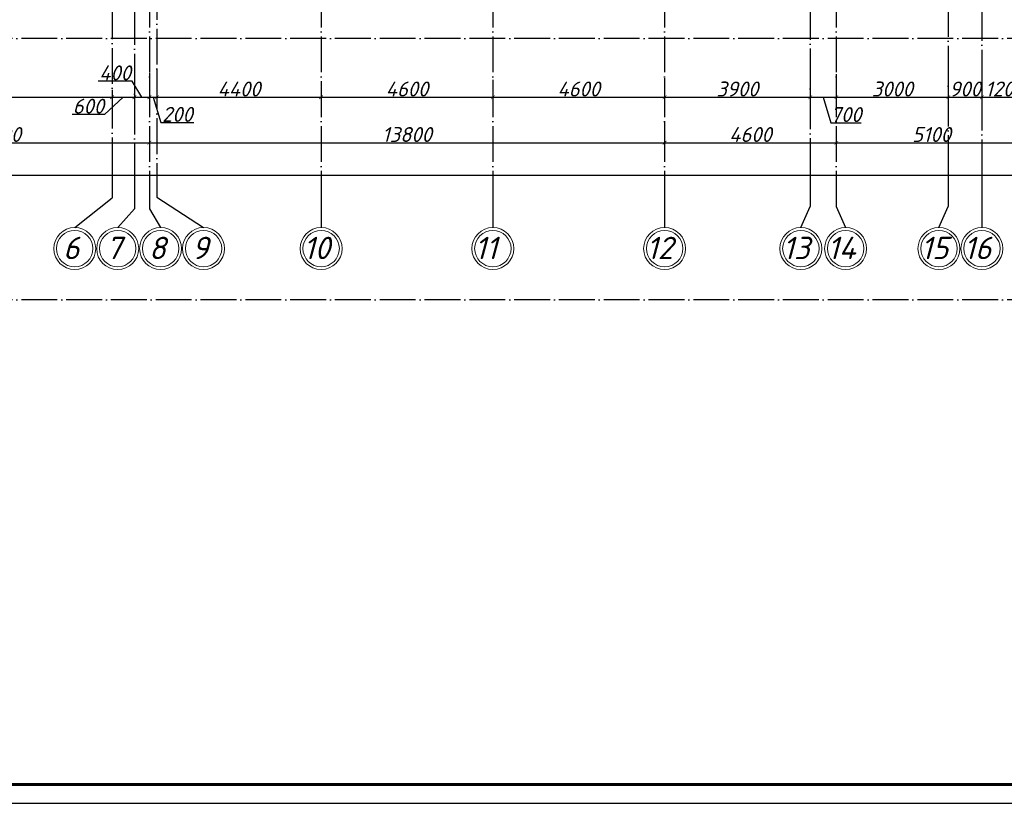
# Model space of a CAD drawing. Header units: millimetres. Extents: x 1112040 to 6903494, y -332921 to -150905.
# Tile 16 of 150: x 1386175 to 1412550, y -241938 to -220950. Entities that reach past the tile are written whole.
import ezdxf

# ---------------------------------------------------------------- set-up
doc = ezdxf.new("R2010")
doc.units = ezdxf.units.MM
doc.linetypes.add('ACAD_ISO04W100', pattern=[30, 24, -3, 0, -3])
doc.layers.add('os', color=253, linetype='Continuous')
doc.styles.get("Standard").update_dxf_attribs({"font": 'isocpeui.ttf'})
doc.styles.add('ГОСТ 300', font='isocpeui.ttf', dxfattribs={"height": 250})
doc.dimstyles.new('ISO-25', dxfattribs={"dimtxt": 400, "dimasz": 100, "dimexe": 50, "dimexo": 50, "dimgap": 20, "dimtad": 1, "dimdec": 0, "dimtxsty": 'Standard', "dimblk": 'ARCHTICK', "dimcen": 20, "dimclrd": 1, "dimclre": 1, "dimadec": 0, "dimazin": 0, "dimtfac": 1, "dimtdec": 0, "dimtmove": 0, "dimatfit": 3, "dimldrblk": 'ARCHTICK', "dimfxl": 1, "dimarcsym": 0})

# ---------------------------------------------------------------- blocks, each defined once
blk = doc.blocks.new('_ArchTick')
at = {"color": 0, "linetype": 'ByBlock', "const_width": 0.15}
blk.add_lwpolyline([(-0.5, -0.5), (0.5, 0.5)], dxfattribs=at)
blk = doc.blocks.new('*D2326')
at = {"color": 1, "lineweight": -2, "transparency": 16777216}
for p, q in [((1381650, -222830), (1381650, -223077)), ((1388650, -222830), (1388650, -223077)), ((1381650, -223027), (1388650, -223027))]:
    blk.add_line(p, q, dxfattribs=at)
at = {"color": 1, "lineweight": -2, "transparency": 16777216, "xscale": 100, "yscale": 100, "zscale": 100, "rotation": 180}
blk.add_blockref('_ArchTick', (1381650, -223027), dxfattribs=at)
at = {"color": 1, "lineweight": -2, "transparency": 16777216, "xscale": 100, "yscale": 100, "zscale": 100}
blk.add_blockref('_ArchTick', (1388650, -223027), dxfattribs=at)
at = {"color": 0, "transparency": 16777216, "insert": (1385150, -222805), "char_height": 400, "attachment_point": 5}
blk.add_mtext('7000', dxfattribs=at)
blk = doc.blocks.new('*D2327')
at = {"color": 1, "lineweight": -2, "transparency": 16777216}
for p, q in [((1389250, -222473), (1389250, -223077)), ((1388650, -222830), (1388650, -223077)), ((1388950, -223027), (1388451, -223487)), ((1388650, -223027), (1389250, -223027)), ((1388451, -223487), (1387579, -223487))]:
    blk.add_line(p, q, dxfattribs=at)
at = {"color": 1, "lineweight": -2, "transparency": 16777216, "xscale": 100, "yscale": 100, "zscale": 100, "rotation": 180}
blk.add_blockref('_ArchTick', (1388650, -223027), dxfattribs=at)
at = {"color": 1, "lineweight": -2, "transparency": 16777216, "xscale": 100, "yscale": 100, "zscale": 100}
blk.add_blockref('_ArchTick', (1389250, -223027), dxfattribs=at)
at = {"color": 0, "transparency": 16777216, "insert": (1388015, -223267), "char_height": 400, "attachment_point": 5}
blk.add_mtext('600', dxfattribs=at)
blk = doc.blocks.new('*D2328')
at = {"color": 1, "lineweight": -2, "transparency": 16777216}
for p, q in [((1389185, -222595), (1388275, -222595)), ((1389450, -223027), (1389185, -222595)), ((1389250, -222473), (1389250, -223077)), ((1389650, -222372), (1389650, -223077)), ((1389250, -223027), (1389650, -223027))]:
    blk.add_line(p, q, dxfattribs=at)
at = {"color": 1, "lineweight": -2, "transparency": 16777216, "xscale": 100, "yscale": 100, "zscale": 100, "rotation": 180}
blk.add_blockref('_ArchTick', (1389250, -223027), dxfattribs=at)
at = {"color": 1, "lineweight": -2, "transparency": 16777216, "xscale": 100, "yscale": 100, "zscale": 100}
blk.add_blockref('_ArchTick', (1389650, -223027), dxfattribs=at)
at = {"color": 0, "transparency": 16777216, "insert": (1388730, -222375), "char_height": 400, "attachment_point": 5}
blk.add_mtext('400', dxfattribs=at)
blk = doc.blocks.new('*D2329')
at = {"color": 1, "lineweight": -2, "transparency": 16777216}
for p, q in [((1389850, -222293), (1389850, -223077)), ((1389650, -222372), (1389650, -223077)), ((1389650, -223027), (1389850, -223027)), ((1389750, -223027), (1389954, -223707)), ((1389954, -223707), (1390844, -223707))]:
    blk.add_line(p, q, dxfattribs=at)
at = {"color": 1, "lineweight": -2, "transparency": 16777216, "xscale": 100, "yscale": 100, "zscale": 100, "rotation": 180}
blk.add_blockref('_ArchTick', (1389650, -223027), dxfattribs=at)
at = {"color": 1, "lineweight": -2, "transparency": 16777216, "xscale": 100, "yscale": 100, "zscale": 100}
blk.add_blockref('_ArchTick', (1389850, -223027), dxfattribs=at)
at = {"color": 0, "transparency": 16777216, "insert": (1390399, -223487), "char_height": 400, "attachment_point": 5}
blk.add_mtext('200', dxfattribs=at)
blk = doc.blocks.new('*D2330')
at = {"color": 1, "lineweight": -2, "transparency": 16777216}
for p, q in [((1389850, -222293), (1389850, -223077)), ((1394250, -222665), (1394250, -223077)), ((1389850, -223027), (1394250, -223027))]:
    blk.add_line(p, q, dxfattribs=at)
at = {"color": 1, "lineweight": -2, "transparency": 16777216, "xscale": 100, "yscale": 100, "zscale": 100, "rotation": 180}
blk.add_blockref('_ArchTick', (1389850, -223027), dxfattribs=at)
at = {"color": 1, "lineweight": -2, "transparency": 16777216, "xscale": 100, "yscale": 100, "zscale": 100}
blk.add_blockref('_ArchTick', (1394250, -223027), dxfattribs=at)
at = {"color": 0, "transparency": 16777216, "insert": (1392050, -222807), "char_height": 400, "attachment_point": 5}
blk.add_mtext('4400', dxfattribs=at)
blk = doc.blocks.new('*D2331')
at = {"color": 1, "lineweight": -2, "transparency": 16777216}
for p, q in [((1398850, -222563), (1398850, -223077)), ((1394250, -222665), (1394250, -223077)), ((1394250, -223027), (1398850, -223027))]:
    blk.add_line(p, q, dxfattribs=at)
at = {"color": 1, "lineweight": -2, "transparency": 16777216, "xscale": 100, "yscale": 100, "zscale": 100, "rotation": 180}
blk.add_blockref('_ArchTick', (1394250, -223027), dxfattribs=at)
at = {"color": 1, "lineweight": -2, "transparency": 16777216, "xscale": 100, "yscale": 100, "zscale": 100}
blk.add_blockref('_ArchTick', (1398850, -223027), dxfattribs=at)
at = {"color": 0, "transparency": 16777216, "insert": (1396550, -222807), "char_height": 400, "attachment_point": 5}
blk.add_mtext('4600', dxfattribs=at)
blk = doc.blocks.new('*D2332')
at = {"color": 1, "lineweight": -2, "transparency": 16777216}
for p, q in [((1398850, -222563), (1398850, -223077)), ((1403450, -222515), (1403450, -223077)), ((1398850, -223027), (1403450, -223027))]:
    blk.add_line(p, q, dxfattribs=at)
at = {"color": 1, "lineweight": -2, "transparency": 16777216, "xscale": 100, "yscale": 100, "zscale": 100, "rotation": 180}
blk.add_blockref('_ArchTick', (1398850, -223027), dxfattribs=at)
at = {"color": 1, "lineweight": -2, "transparency": 16777216, "xscale": 100, "yscale": 100, "zscale": 100}
blk.add_blockref('_ArchTick', (1403450, -223027), dxfattribs=at)
at = {"color": 0, "transparency": 16777216, "insert": (1401150, -222807), "char_height": 400, "attachment_point": 5}
blk.add_mtext('4600', dxfattribs=at)
blk = doc.blocks.new('*D2333')
at = {"color": 1, "lineweight": -2, "transparency": 16777216}
for p, q in [((1403450, -222515), (1403450, -223077)), ((1407350, -222559), (1407350, -223077)), ((1403450, -223027), (1407350, -223027))]:
    blk.add_line(p, q, dxfattribs=at)
at = {"color": 1, "lineweight": -2, "transparency": 16777216, "xscale": 100, "yscale": 100, "zscale": 100, "rotation": 180}
blk.add_blockref('_ArchTick', (1403450, -223027), dxfattribs=at)
at = {"color": 1, "lineweight": -2, "transparency": 16777216, "xscale": 100, "yscale": 100, "zscale": 100}
blk.add_blockref('_ArchTick', (1407350, -223027), dxfattribs=at)
at = {"color": 0, "transparency": 16777216, "insert": (1405400, -222807), "char_height": 400, "attachment_point": 5}
blk.add_mtext('3900', dxfattribs=at)
blk = doc.blocks.new('*D2334')
at = {"color": 1, "lineweight": -2, "transparency": 16777216}
for p, q in [((1407350, -222559), (1407350, -223077)), ((1408050, -222405), (1408050, -223077)), ((1407350, -223027), (1408050, -223027)), ((1407700, -223027), (1407906, -223715)), ((1407906, -223715), (1408715, -223715))]:
    blk.add_line(p, q, dxfattribs=at)
at = {"color": 1, "lineweight": -2, "transparency": 16777216, "xscale": 100, "yscale": 100, "zscale": 100, "rotation": 180}
blk.add_blockref('_ArchTick', (1407350, -223027), dxfattribs=at)
at = {"color": 1, "lineweight": -2, "transparency": 16777216, "xscale": 100, "yscale": 100, "zscale": 100}
blk.add_blockref('_ArchTick', (1408050, -223027), dxfattribs=at)
at = {"color": 0, "transparency": 16777216, "insert": (1408310, -223492), "char_height": 400, "attachment_point": 5}
blk.add_mtext('700', dxfattribs=at)
blk = doc.blocks.new('*D2335')
at = {"color": 1, "lineweight": -2, "transparency": 16777216}
for p, q in [((1408050, -222405), (1408050, -223077)), ((1411050, -222360), (1411050, -223077)), ((1408050, -223027), (1411050, -223027))]:
    blk.add_line(p, q, dxfattribs=at)
at = {"color": 1, "lineweight": -2, "transparency": 16777216, "xscale": 100, "yscale": 100, "zscale": 100, "rotation": 180}
blk.add_blockref('_ArchTick', (1408050, -223027), dxfattribs=at)
at = {"color": 1, "lineweight": -2, "transparency": 16777216, "xscale": 100, "yscale": 100, "zscale": 100}
blk.add_blockref('_ArchTick', (1411050, -223027), dxfattribs=at)
at = {"color": 0, "transparency": 16777216, "insert": (1409550, -222807), "char_height": 400, "attachment_point": 5}
blk.add_mtext('3000', dxfattribs=at)
blk = doc.blocks.new('*D2336')
at = {"color": 1, "lineweight": -2, "transparency": 16777216}
for p, q in [((1411950, -222250), (1411950, -223077)), ((1411050, -222360), (1411050, -223077)), ((1411050, -223027), (1411950, -223027))]:
    blk.add_line(p, q, dxfattribs=at)
at = {"color": 1, "lineweight": -2, "transparency": 16777216, "xscale": 100, "yscale": 100, "zscale": 100, "rotation": 180}
blk.add_blockref('_ArchTick', (1411050, -223027), dxfattribs=at)
at = {"color": 1, "lineweight": -2, "transparency": 16777216, "xscale": 100, "yscale": 100, "zscale": 100}
blk.add_blockref('_ArchTick', (1411950, -223027), dxfattribs=at)
at = {"color": 0, "transparency": 16777216, "insert": (1411500, -222807), "char_height": 400, "attachment_point": 5}
blk.add_mtext('900', dxfattribs=at)
blk = doc.blocks.new('*D2337')
at = {"color": 1, "lineweight": -2, "transparency": 16777216}
for p, q in [((1411950, -222250), (1411950, -223077)), ((1413150, -222139), (1413150, -223077)), ((1411950, -223027), (1413150, -223027))]:
    blk.add_line(p, q, dxfattribs=at)
at = {"color": 1, "lineweight": -2, "transparency": 16777216, "xscale": 100, "yscale": 100, "zscale": 100, "rotation": 180}
blk.add_blockref('_ArchTick', (1411950, -223027), dxfattribs=at)
at = {"color": 1, "lineweight": -2, "transparency": 16777216, "xscale": 100, "yscale": 100, "zscale": 100}
blk.add_blockref('_ArchTick', (1413150, -223027), dxfattribs=at)
at = {"color": 0, "transparency": 16777216, "insert": (1412550, -222807), "char_height": 400, "attachment_point": 5}
blk.add_mtext('1200', dxfattribs=at)
blk = doc.blocks.new('*D2265')
at = {"color": 1, "lineweight": -2, "transparency": 16777216}
for p, q in [((1381650, -224013), (1381650, -224296)), ((1389650, -224013), (1389650, -224296)), ((1381650, -224246), (1389650, -224246))]:
    blk.add_line(p, q, dxfattribs=at)
at = {"color": 1, "lineweight": -2, "transparency": 16777216, "xscale": 100, "yscale": 100, "zscale": 100, "rotation": 180}
blk.add_blockref('_ArchTick', (1381650, -224246), dxfattribs=at)
at = {"color": 1, "lineweight": -2, "transparency": 16777216, "xscale": 100, "yscale": 100, "zscale": 100}
blk.add_blockref('_ArchTick', (1389650, -224246), dxfattribs=at)
at = {"color": 0, "transparency": 16777216, "insert": (1385650, -224026), "char_height": 400, "attachment_point": 5}
blk.add_mtext('8000', dxfattribs=at)
blk = doc.blocks.new('*D2266')
at = {"color": 1, "lineweight": -2, "transparency": 16777216}
for p, q in [((1403450, -223688), (1403450, -224296)), ((1389650, -224013), (1389650, -224296)), ((1389650, -224246), (1403450, -224246))]:
    blk.add_line(p, q, dxfattribs=at)
at = {"color": 1, "lineweight": -2, "transparency": 16777216, "xscale": 100, "yscale": 100, "zscale": 100, "rotation": 180}
blk.add_blockref('_ArchTick', (1389650, -224246), dxfattribs=at)
at = {"color": 1, "lineweight": -2, "transparency": 16777216, "xscale": 100, "yscale": 100, "zscale": 100}
blk.add_blockref('_ArchTick', (1403450, -224246), dxfattribs=at)
at = {"color": 0, "transparency": 16777216, "insert": (1396550, -224026), "char_height": 400, "attachment_point": 5}
blk.add_mtext('13800', dxfattribs=at)
blk = doc.blocks.new('*D2267')
at = {"color": 1, "lineweight": -2, "transparency": 16777216}
for p, q in [((1403450, -223688), (1403450, -224296)), ((1408050, -223956), (1408050, -224296)), ((1403450, -224246), (1408050, -224246))]:
    blk.add_line(p, q, dxfattribs=at)
at = {"color": 1, "lineweight": -2, "transparency": 16777216, "xscale": 100, "yscale": 100, "zscale": 100, "rotation": 180}
blk.add_blockref('_ArchTick', (1403450, -224246), dxfattribs=at)
at = {"color": 1, "lineweight": -2, "transparency": 16777216, "xscale": 100, "yscale": 100, "zscale": 100}
blk.add_blockref('_ArchTick', (1408050, -224246), dxfattribs=at)
at = {"color": 0, "transparency": 16777216, "insert": (1405750, -224026), "char_height": 400, "attachment_point": 5}
blk.add_mtext('4600', dxfattribs=at)
blk = doc.blocks.new('*D2268')
at = {"color": 1, "lineweight": -2, "transparency": 16777216}
for p, q in [((1408050, -223956), (1408050, -224296)), ((1413150, -223966), (1413150, -224296)), ((1408050, -224246), (1413150, -224246))]:
    blk.add_line(p, q, dxfattribs=at)
at = {"color": 1, "lineweight": -2, "transparency": 16777216, "xscale": 100, "yscale": 100, "zscale": 100, "rotation": 180}
blk.add_blockref('_ArchTick', (1408050, -224246), dxfattribs=at)
at = {"color": 1, "lineweight": -2, "transparency": 16777216, "xscale": 100, "yscale": 100, "zscale": 100}
blk.add_blockref('_ArchTick', (1413150, -224246), dxfattribs=at)
at = {"color": 0, "transparency": 16777216, "insert": (1410600, -224026), "char_height": 400, "attachment_point": 5}
blk.add_mtext('5100', dxfattribs=at)
blk = doc.blocks.new('*D2276')
at = {"color": 1, "lineweight": -2, "transparency": 16777216}
for p, q in [((1381650, -225068), (1381650, -225170)), ((1457250, -225120), (1381650, -225120)), ((1457250, -225068), (1457250, -225170))]:
    blk.add_line(p, q, dxfattribs=at)
at = {"color": 1, "lineweight": -2, "transparency": 16777216, "xscale": 100, "yscale": 100, "zscale": 100, "rotation": 180}
blk.add_blockref('_ArchTick', (1381650, -225120), dxfattribs=at)
at = {"color": 1, "lineweight": -2, "transparency": 16777216, "xscale": 100, "yscale": 100, "zscale": 100}
blk.add_blockref('_ArchTick', (1457250, -225120), dxfattribs=at)
at = {"color": 0, "transparency": 16777216, "insert": (1419450, -224898), "char_height": 400, "attachment_point": 5}
blk.add_mtext('75600', dxfattribs=at)
blk = doc.blocks.new('yhtnt')
at = {"ltscale": 100, "insert": (1805413, 98288), "char_height": 250, "width": 11326.72, "attachment_point": 1, "line_spacing_factor": 0.862598, "style": 'ГОСТ 300'}
blk.add_mtext("\\pi1966.0095;Toshkent viloyati, Qibray tumani, Ma'rifat MFY, \\P\\pi1357.77087;Qoramurt ko'chasida 50 o'rinli “Xospis” binosini qurish \\P\\pi2970.74435;(qo'shimcha ishlar va o'zgarishlar) ", dxfattribs=at)

msp = doc.modelspace()

# ---------------------------------------------------------------- linework, layer by layer
at = {"linetype": 'Continuous', "lineweight": 25, "ltscale": 100}
msp.add_lwpolyline([(1357648.4, -241937.9), (1476548.4, -241937.9), (1476548.4, -157837.9), (1357648.4, -157837.9), (1357648.4, -241937.9)], dxfattribs=at)
at = {"linetype": 'Continuous', "lineweight": 60, "ltscale": 100}
msp.add_lwpolyline([(1359648.4, -241437.9), (1476048.4, -241437.9), (1476048.4, -158337.9), (1359648.4, -158337.9), (1359648.4, -241437.9)], dxfattribs=at)
at = {"layer": 'os', "linetype": 'ACAD_ISO04W100', "ltscale": 40}
for p, q in [((1389649.8, -163794.2), (1389649.8, -225017.9)), ((1394249.8, -163794.2), (1394249.8, -225017.9)), ((1398849.8, -163794.2), (1398849.8, -225017.9)), ((1403449.8, -163794.2), (1403449.8, -225017.9)), ((1408049.8, -163794.2), (1408049.8, -225017.9)), ((1411949.8, -184553.2), (1411949.8, -225017.9)), ((1407349.8, -189323), (1407349.8, -225017.9)), ((1411049.8, -189244.5), (1411049.8, -225017.9)), ((1388649.8, -207307.4), (1388649.8, -225017.9)), ((1389849.8, -207989.8), (1389849.8, -225017.9)), ((1389249.8, -209862.3), (1389249.8, -225017.9)), ((1424383, -221450.4), (1373599.9, -221450.4)), ((1424383, -228450.4), (1373599.9, -228450.4))]:
    msp.add_line(p, q, dxfattribs=at)
at = {"layer": 'os'}
for p, q in [((1388649.8, -225017.9), (1388649.8, -225720.4)), ((1389249.8, -225017.9), (1389249.8, -226012.7)), ((1389649.8, -225017.9), (1389649.8, -226012.7)), ((1389849.8, -225017.9), (1389849.8, -225707.1)), ((1394249.8, -225017.9), (1394249.8, -226517.9)), ((1398849.8, -225017.9), (1398849.8, -226517.9)), ((1403449.8, -225017.9), (1403449.8, -226517.9)), ((1407349.8, -225017.9), (1407349.8, -225957.8)), ((1408049.8, -225017.9), (1408049.8, -225957.8)), ((1411049.8, -225017.9), (1411049.8, -225957.8)), ((1411949.8, -225017.9), (1411949.8, -226517.9)), ((1410799.8, -226517.9), (1411049.8, -225957.8))]:
    msp.add_line(p, q, dxfattribs=at)
at = {"layer": 'os', "color": 0}
for points in [[(1387649.8, -226517.9), (1388649.8, -225720.4)], [(1389849.8, -225707.1), (1391099.8, -226517.9)], [(1388799.8, -226517.9), (1389249.8, -226012.7)], [(1389649.8, -226012.7), (1389949.8, -226517.9)], [(1407099.8, -226517.9), (1407349.8, -225957.8)], [(1408049.8, -225957.8), (1408299.8, -226517.9)]]:
    msp.add_lwpolyline(points, dxfattribs=at)
at = {"layer": 'os', "color": 0, "lineweight": 0}
for centre, radius in [((1387649.8, -227080.4), 562.5), ((1388799.8, -227080.4), 562.5), ((1389949.8, -227080.4), 562.5), ((1391099.8, -227080.4), 562.5), ((1394249.8, -227080.4), 562.5), ((1398849.8, -227080.4), 562.5), ((1403449.8, -227080.4), 562.5), ((1407099.8, -227080.4), 562.5), ((1408299.8, -227080.4), 562.5), ((1410799.8, -227080.4), 562.5), ((1411949.8, -227080.4), 562.5), ((1387649.8, -227080.4), 487.5), ((1388799.8, -227080.4), 487.5), ((1389949.8, -227080.4), 487.5), ((1391099.8, -227080.4), 487.5), ((1394249.8, -227080.4), 487.5), ((1398849.8, -227080.4), 487.5), ((1403449.8, -227080.4), 487.5), ((1407099.8, -227080.4), 487.5), ((1408299.8, -227080.4), 487.5), ((1410799.8, -227080.4), 487.5), ((1411949.8, -227080.4), 487.5)]:
    msp.add_circle(centre, radius, dxfattribs=at)

# ---------------------------------------------------------------- block references
msp.add_blockref('yhtnt', (-460477.3, -335255.6))

# ---------------------------------------------------------------- texts
at = {"ltscale": 50}
for s, p in [('6', (1387337.4, -227364.1)), ('7', (1388487.4, -227364.1)), ('8', (1389637.4, -227364.1)), ('9', (1390787.4, -227364.1)), ('10', (1393775.7, -227364.1)), ('11', (1398364.5, -227364.1)), ('12', (1402964.5, -227364.1)), ('13', (1406614.5, -227364.1)), ('14', (1407814.5, -227364.1)), ('15', (1410314.5, -227364.1)), ('16', (1411464.5, -227364.1))]:
    msp.add_text(s, height=600, dxfattribs=at).set_placement(p)
at = {"ltscale": 100, "insert": (1278866.5, -225091.9), "char_height": 812.25, "width": 30724.842, "attachment_point": 1, "line_spacing_factor": 0.862598}
msp.add_mtext("\\pi677.61802;Toshkent viloyati, Qibray tumani, Ma'rifat MFY, Qoramurt \\P\\pi3956.15439;ko'chasida 50 o'rinli “Xospis” binosini qurish \\P\\pi6614.11944;(qo'shimcha ishlar va o'zgarishlar) ", dxfattribs=at)

# ---------------------------------------------------------------- dimensions: what is measured, and where the dimension line sits
for base, p1, p2, picture, middle in [((1389649.8, -223027.3), (1389249.8, -222423.2), (1389649.8, -222321.7), '*D2328', (1389164.7, -222594.5)), ((1389249.8, -223027.3), (1388649.8, -222780.1), (1389249.8, -222423.2), '*D2327', (1388430.7, -223487.3))]:
    dim = msp.add_linear_dim(base=base, p1=p1, p2=p2, dimstyle='ISO-25', override={"dimtmove": 1})
    dim.commit()
    dim.dimension.update_dxf_attribs({"geometry": picture, "text_midpoint": middle, "dimtype": 160})
for base, p1, p2, picture, middle in [((1389849.8, -223027.3), (1389649.8, -222321.7), (1389849.8, -222242.7), '*D2329', (1389973.8, -223487.3)), ((1394249.8, -223027.3), (1389849.8, -222242.7), (1394249.8, -222615), '*D2330', (1392049.8, -222807.3)), ((1411049.8, -223027.3), (1408049.8, -222354.6), (1411049.8, -222310.3), '*D2335', (1409549.8, -222807.3)), ((1411949.8, -223027.3), (1411049.8, -222310.3), (1411949.8, -222199.8), '*D2336', (1411499.8, -222807.3)), ((1413149.8, -223027.3), (1411949.8, -222199.8), (1413149.8, -222089.4), '*D2337', (1412549.8, -222807.3)), ((1398849.8, -223027.3), (1394249.8, -222615), (1398849.8, -222513.5), '*D2331', (1396549.8, -222807.3)), ((1403449.8, -223027.3), (1398849.8, -222513.5), (1403449.8, -222465.1), '*D2332', (1401149.8, -222807.3)), ((1407349.8, -223027.3), (1403449.8, -222465.1), (1407349.8, -222509.3), '*D2333', (1405399.8, -222807.3)), ((1408049.8, -223027.3), (1407349.8, -222509.3), (1408049.8, -222354.6), '*D2334', (1407926.1, -223492.4)), ((1403449.8, -224245.8), (1389649.8, -223962.5), (1403449.8, -223638.1), '*D2266', (1396549.8, -224025.8)), ((1408049.8, -224245.8), (1403449.8, -223638.1), (1408049.8, -223906.2), '*D2267', (1405749.8, -224025.8)), ((1413149.8, -224245.8), (1408049.8, -223906.2), (1413149.8, -223916.3), '*D2268', (1410599.8, -224025.8))]:
    dim = msp.add_linear_dim(base=base, p1=p1, p2=p2, dimstyle='ISO-25', override={"dimtmove": 1})
    dim.commit()
    dim.dimension.update_dxf_attribs({"geometry": picture, "text_midpoint": middle})
for base, p1, p2, picture, middle in [((1388649.8, -223027.3), (1381649.8, -222780.1), (1388649.8, -222780.1), '*D2326', (1385149.8, -222804.7)), ((1389649.8, -224245.8), (1381649.8, -223962.5), (1389649.8, -223962.5), '*D2265', (1385649.8, -224025.8)), ((1381649.8, -225120.4), (1457249.8, -225017.9), (1381649.8, -225017.9), '*D2276', (1419449.8, -224897.8))]:
    dim = msp.add_linear_dim(base=base, p1=p1, p2=p2, dimstyle='ISO-25')
    dim.commit()
    dim.dimension.update_dxf_attribs({"geometry": picture, "text_midpoint": middle})

doc.saveas('drawing.dxf')
